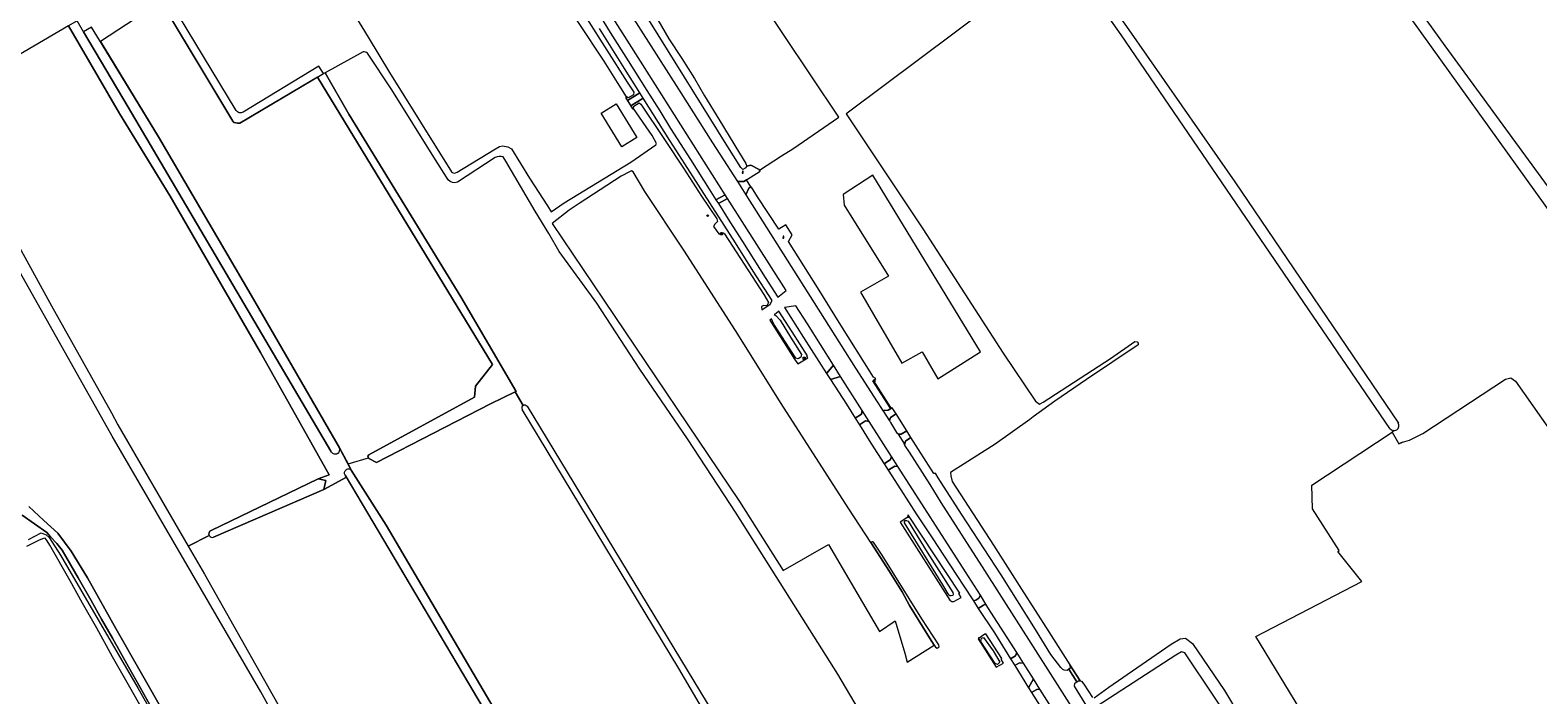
# Model space of a CAD drawing. Header units: metres. Extents: x 209813 to 223847, y 571801 to 587119.
# Tile 97 of 256: x 212353 to 212946, y 577206 to 577468. Entities that reach past the tile are written whole.
import ezdxf
from ezdxf.enums import TextEntityAlignment as Align

# ---------------------------------------------------------------- set-up
doc = ezdxf.new("R2010")
doc.units = ezdxf.units.M
for name, color, linetype, lineweight in [('B-RO-GK-BESCHOEIING-G', 8, 'GK-BESCHOEIING', 0), ('B-RO-GR-BEPLANTING_CULTUUR_BOSPLANTSOEN-GV', 8, 'Continuous', 0), ('B-RO-GR-BOUWLAND-GV', 8, 'Continuous', 0), ('B-RO-GR-GRAS-GV', 8, 'Continuous', 0), ('B-RO-GR-HOUTWAL-GV', 8, 'Continuous', 0), ('B-RO-IE-MEUBILAIR_WEGMEUBILAIR-S', 8, 'Continuous', 0), ('B-RO-KL-BRANDSTOF_LOCATIEPAAL-S', 8, 'Continuous', 0), ('B-RO-KL-DATA_CAI-S', 8, 'Continuous', 0), ('B-RO-OG-WATER_GREPPEL-GV', 8, 'Continuous', 0), ('B-RO-OG-WEG-GV', 8, 'Continuous', 0), ('B-RO-VH-ONVERHARD-GV', 8, 'Continuous', 0), ('B-RO-VH-VERHARDING_HALFVERHARDING-GV', 8, 'Continuous', 0), ('B-RO-VH-VERHARDING_STRAATBAKSTEEN-GV', 8, 'Continuous', 0), ('B-RO-VH-VERHARDING_TEGEL-GV', 8, 'Continuous', 0)]:
    doc.layers.add(name, color=color, linetype=linetype, lineweight=lineweight)
doc.styles.add('NLCS-ISO', font='txt')
doc.linetypes.add('GK-BESCHOEIING', pattern='A,30,-5,[1,NLCS.shx,S=1,R=0,X=0,Y=0],-5', length=40)

# ---------------------------------------------------------------- blocks, each defined once
blk = doc.blocks.new('SIE-WEG_PAAL_GRENSPAAL-SO')
at = {"linetype": 'ByBlock', "lineweight": 18}
h = blk.add_hatch(color=0, dxfattribs=at)
h.dxf.hatch_style = 1
h.paths.add_polyline_path([(0.90625, -0.5), (0.875, 0), (-0.875, 0), (-0.90625, -0.5)])
h.paths.add_polyline_path([(-0.8125, 1), (-0.84375, 0.5), (0.84375, 0.5), (0.8125, 1)])
at = {"color": 0, "linetype": 'ByBlock', "lineweight": 18}
blk.add_lwpolyline([(-1, -2), (1, -2), (0.75, 2), (-0.75, 2)], close=True, dxfattribs=at)
for points in [[(0.875, 0), (-0.875, 0)], [(0.84375, 0.5), (-0.84375, 0.5)], [(0.8125, 1), (-0.8125, 1)], [(0.90625, -0.5), (-0.90625, -0.5)]]:
    blk.add_lwpolyline(points, dxfattribs=at)
blk = doc.blocks.new('SIE-WATER_VERKLIKKER_TRANSPORTLEIDING-SO')
at = {"color": 0, "linetype": 'ByBlock', "lineweight": 18}
blk.add_circle((0, 0), 1.5, dxfattribs=at)
at = {"color": 0, "linetype": 'ByBlock', "lineweight": 18, "style": 'NLCS-ISO'}
blk.add_text('vt', height=1.5, dxfattribs=at).set_placement((0, 0), align=Align.MIDDLE_CENTER)
blk = doc.blocks.new('SKL-DATA_SIGNAAL_CAIKAST-SO')
at = {"color": 0, "linetype": 'ByBlock', "lineweight": 18}
for points in [[(-2, 2), (2, 2), (2, 1.68), (-2, 1.68)], [(-2, 1.52), (2, 1.52), (2, -2), (-2, -2)]]:
    blk.add_lwpolyline(points, close=True, dxfattribs=at)
at = {"color": 0, "linetype": 'ByBlock', "lineweight": 18, "style": 'NLCS-ISO'}
blk.add_text('cai', height=1.5, dxfattribs=at).set_placement((0, 0), align=Align.MIDDLE_CENTER)

msp = doc.modelspace()

# ---------------------------------------------------------------- linework, layer by layer
at = {"layer": 'B-RO-GK-BESCHOEIING-G', "flags": 128}
msp.add_lwpolyline([(212892.912, 577305.34), (212891.441, 577304.744)], dxfattribs=at)
at = {"layer": 'B-RO-GR-BEPLANTING_CULTUUR_BOSPLANTSOEN-GV', "flags": 128}
for points in [[(212400.641, 577200.805), (212396.206, 577208.802), (212391.619, 577216.903), (212385.289, 577228.272), (212381, 577235.735), (212376.989, 577243.016), (212371.853, 577251.961), (212365.493, 577262.924), (212363.412, 577265.436), (212360.9, 577268.053), (212359.471, 577269.847), (212349.74, 577276.683)], [(212352.282, 577267.069), (212357.221, 577269.69), (212359.247, 577268.897), (212360.427, 577267.875), (212364.924, 577260.916), (212395.409, 577208.385), (212421.039, 577163.34)]]:
    msp.add_lwpolyline(points, dxfattribs=at)
msp.add_lwpolyline([(212764.738, 577211.001), (212765.442, 577211.455), (212766.064, 577211.389), (212761.952, 577217.689), (212762.117, 577216.442), (212761.592, 577216.01)], close=True, dxfattribs=at)
at = {"layer": 'B-RO-GR-BOUWLAND-GV', "flags": 128}
for points in [[(212483.879, 577458.923), (212469.02, 577450.773), (212478.298, 577434.423), (212522.346, 577362.561), (212544.086, 577325.365), (212543.813, 577325.232), (212546.895, 577319.843)], [(212517.349, 577408.588), (212511.713, 577417.579), (212495.188, 577444.075), (212485.617, 577458.464)], [(212535.912, 577417.411), (212521.045, 577407.678)], [(212551.612, 577396.21), (212540.108, 577415.95), (212539.039, 577417.602)], [(212679.347, 577098.873), (212687.495, 577102.985), (212688.514, 577102.854), (212696.803, 577107.047), (212702.952, 577109.627), (212659.575, 577179.753), (212682.251, 577192.387), (212683.259, 577192.923), (212677.171, 577203.123), (212670.698, 577214.057), (212630.669, 577277.468), (212611.494, 577306.624), (212592.772, 577334.141), (212575.92, 577360.01), (212561.099, 577380.453), (212556.936, 577387.47), (212551.612, 577396.21)], [(212548.431, 577319.584), (212648.175, 577155.094), (212679.165, 577099.549)], [(212574.891, 577127.124), (212477.422, 577291.546), (212468.468, 577286.746)], [(212468.468, 577286.746), (212425.121, 577267.921)], [(212423.372, 577268.657), (212415.065, 577264.412), (212421.465, 577253.382), (212486.146, 577138.704), (212511.709, 577094.712), (212535.967, 577051.239), (212554.441, 577018.626), (212597.635, 576943.927)]]:
    msp.add_lwpolyline(points, dxfattribs=at)
at = {"layer": 'B-RO-GR-BOUWLAND-GV'}
for points in [[(212485.617, 577458.464, 0.2255845), (212483.879, 577458.923)], [(212539.039, 577417.602, 0.1833602), (212535.912, 577417.411)], [(212521.045, 577407.678, -0.3430612), (212517.349, 577408.588)], [(212546.895, 577319.843, -0.3708777), (212548.431, 577319.584)]]:
    msp.add_lwpolyline(points, format="xyb", dxfattribs=at)
at = {"layer": 'B-RO-GR-GRAS-GV', "flags": 128}
for points in [[(212964.253, 577508.666), (212918.977, 577568.867), (212899.016, 577595.802), (212890.881, 577606.841), (212854.614, 577655.62), (212832.479, 577685.659), (212831.251, 577685.668), (212797.409, 577660.472), (212792.328, 577656.949), (212778.443, 577646.053), (212777.75, 577645.285), (212787.894, 577630.816), (212805.608, 577606.43), (212827.216, 577575.733), (212833.089, 577568.222), (212871.383, 577514.447), (212909.509, 577461.286), (212951.183, 577404.283)], [(212971.711, 577366.977), (212836.813, 577554.967), (212836.255, 577555.716), (212761.67, 577501.061), (212785.213, 577467.638), (212826.969, 577407.767), (212891.237, 577312.894)], [(212590.271, 577436.674), (212590.086, 577436.556), (212587.245, 577441.001), (212587.587, 577441.221), (212583.991, 577446.925), (212578.828, 577455.27), (212568.711, 577470.471), (212543.091, 577511.376), (212535.981, 577522.507), (212536.469, 577523.554), (212537.027, 577524.084), (212534.442, 577527.665), (212534.36, 577527.804), (212534.455, 577527.956), (212532.267, 577529.044), (212519.635, 577520.517), (212509.987, 577529.541), (212500.736, 577544.127), (212497.588, 577542.13), (212486.076, 577534.558), (212455.21, 577514.965), (212485.934, 577464.813), (212494.336, 577450.822), (212518.643, 577411.809)], [(212887.929, 577310.683), (212782.141, 577465.719), (212762.962, 577493.057), (212759.128, 577498.319), (212674.355, 577434.793)], [(212592.605, 577484.135), (212604.22, 577464.144), (212609.268, 577456.368), (212614.289, 577448.466), (212618.23, 577441.719), (212623.871, 577432.464), (212632.007, 577419.043), (212634.478, 577415.029), (212634.952, 577414.028), (212636.42, 577414.398), (212639.715, 577412.615), (212639.857, 577412.391), (212648.491, 577418.018), (212652.952, 577420.863), (212671.092, 577433.247), (212638.389, 577482.245)], [(212308.172, 577455.651), (212361.276, 577359.04), (212384.959, 577316.858), (212387.358, 577312.167), (212415.065, 577264.412), (212423.372, 577268.657), (212423.214, 577269.16), (212423.31, 577269.62), (212423.643, 577270.335), (212424.203, 577270.643), (212466.175, 577290.992), (212470.562, 577292.509), (212443.575, 577340.61), (212408.015, 577402.206), (212388.012, 577434.749), (212367.95, 577469.179), (212340.654, 577453.171)], [(212520.872, 577411.562), (212535.36, 577420.434), (212537.521, 577421.731), (212538.715, 577421.975), (212540.902, 577421.649), (212542.318, 577420.831), (212549.34, 577409.308), (212556.486, 577398.384), (212557.961, 577396.025), (212562.966, 577399.504), (212589.321, 577415.51), (212599.103, 577422.362), (212599.409, 577422.95), (212597.639, 577426.068), (212590.271, 577436.674)], [(212352.412, 577280.072), (212358.338, 577274.569), (212363.842, 577269.489), (212369.028, 577262.504), (212375.484, 577251.921), (212386.596, 577232.024), (212425.471, 577164.006), (212426.919, 577161.539), (212457.081, 577107.246), (212489.572, 577050.308), (212523.861, 577067.875), (212512.961, 577086.159), (212455.414, 577186.039), (212443.64, 577207.074), (212385.167, 577307.748), (212314.788, 577432.764)], [(212674.355, 577434.793), (212673.985, 577434.526), (212704.117, 577389.332), (212735.748, 577340.423), (212748.467, 577321.554), (212750.004, 577320.259), (212751.451, 577321.078), (212778.01, 577338.305), (212787.602, 577344.96), (212788.438, 577344.878), (212788.931, 577344.294), (212788.811, 577343.731), (212768.6, 577329.974), (212756.021, 577321.528), (212747.499, 577315.386), (212746.294, 577314.232), (212732.571, 577304.616), (212714.977, 577293.437), (212715.1, 577292.111), (212715.686, 577289.859), (212731.953, 577264.794), (212742.995, 577247.531), (212753.685, 577230.731), (212761.952, 577217.689), (212766.064, 577211.389), (212766.611, 577211.331), (212767.551, 577210.188), (212770.942, 577204.869)], [(212889.535, 577309.934), (212888.76, 577309.326), (212891.441, 577304.744), (212892.912, 577305.34), (212895.676, 577306.091), (212900.847, 577308.799), (212933.414, 577330.224), (212935.51, 577330.717), (212937.297, 577329.391), (212975.707, 577274.707), (212985.196, 577261.043), (213019.339, 577284.25), (212966.288, 577352.828), (212976.529, 577360.263), (212977.465, 577360.385), (212977.564, 577360.841), (212978.514, 577361.671)], [(212546.895, 577319.843), (212543.813, 577325.232), (212534, 577320.468), (212489.141, 577297.4), (212486.115, 577298.944), (212486.047, 577299.146)], [(212677.558, 577098.587), (212642.418, 577157.959), (212608.154, 577216.3), (212546.457, 577318.262)], [(212854.255, 577197.435), (212835.186, 577228.886), (212876.814, 577250.537), (212867.493, 577262.385), (212868.01, 577262.75), (212857.446, 577279.112), (212857.247, 577288.438), (212888.76, 577309.326)], [(212477.993, 577296.787), (212479.189, 577294.29), (212493.016, 577272.636), (212569.327, 577142.866), (212577.907, 577128.633)], [(212399.547, 577196.016), (212392.091, 577208.897), (212385.336, 577220.907), (212379.133, 577232.225), (212373.499, 577242.064), (212368.639, 577250.776), (212360.687, 577264.856), (212359.665, 577266.568), (212358.786, 577267.543), (212358.169, 577267.4), (212356.482, 577266.805), (212351.521, 577264.324)], [(212771.542, 577204.76), (212777.292, 577209.002), (212788.332, 577216.541), (212801.868, 577225.871), (212805.412, 577228.03), (212807.508, 577228.215), (212810.251, 577226.149), (212822.786, 577207.608), (212835.335, 577186.827)], [(212815.472, 577172.352), (212826.885, 577180.371), (212824.327, 577184.768), (212830.043, 577188.369), (212807.296, 577222.449), (212805.936, 577222.85), (212803.748, 577221.524), (212772.802, 577201.471), (212774.947, 577197.764), (212784.856, 577181.53), (212793.292, 577167.572), (212802.852, 577151.9), (212803.046, 577152.018), (212807.966, 577143.936), (212812.722, 577146.595), (212812.339, 577150.912), (212804.121, 577164.368), (212811.948, 577169.874)]]:
    msp.add_lwpolyline(points, dxfattribs=at)
for points in [[(212433.782, 577430.994), (212433.163, 577431.154), (212432.822, 577431.383), (212432.633, 577431.643), (212404.485, 577478.604), (212380.559, 577463.019), (212403.468, 577425.529), (212439.836, 577363.253), (212474.614, 577303.097), (212477.993, 577296.787), (212486.047, 577299.146), (212485.827, 577299.793), (212486.224, 577300.444), (212527.779, 577323.057), (212528.096, 577327.358), (212534.884, 577335.908), (212466.025, 577449.015), (212435.364, 577430.948), (212434.508, 577430.85)], [(212591.629, 577425.259), (212585.691, 577421.613), (212577.536, 577434.896), (212583.474, 577438.542)], [(212683.886, 577265.433), (212674.734, 577279.536), (212648.451, 577320.608), (212630.469, 577349.251), (212610.178, 577380.906), (212594.727, 577404.045), (212590.118, 577411.799), (212589.565, 577412.15), (212588.691, 577411.784), (212585.454, 577410.066), (212568.947, 577399.282), (212565.037, 577396.657), (212558.276, 577391.382), (212578.657, 577361.188), (212632.037, 577282.012), (212649.201, 577254.814), (212667.029, 577265.099), (212687.065, 577230.815), (212693.306, 577235.043), (212697.125, 577222.369), (212697.986, 577218.75), (212708.663, 577225.444), (212707.419, 577227.285), (212698.94, 577241.121), (212695.993, 577246.475), (212690.764, 577254.835)], [(212684.514, 577410.48), (212672.74, 577402.807), (212673.137, 577398.573), (212690.6, 577370.66), (212679.619, 577364.442), (212695.891, 577336.396), (212703.95, 577340.885), (212710.047, 577330.311), (212726.848, 577340.894)]]:
    msp.add_lwpolyline(points, close=True, dxfattribs=at)
at = {"layer": 'B-RO-GR-GRAS-GV'}
msp.add_lwpolyline([(212518.643, 577411.809, 0.3798512), (212520.872, 577411.562)], format="xyb", dxfattribs=at)
msp.add_arc((212889.487, 577311.928), 1.995, 218.62263, 29.611301, dxfattribs=at)
at = {"layer": 'B-RO-GR-HOUTWAL-GV', "flags": 128}
msp.add_lwpolyline([(212543.813, 577325.232), (212544.086, 577325.365), (212522.346, 577362.561), (212478.298, 577434.423), (212469.02, 577450.773), (212466.025, 577449.015), (212534.884, 577335.908), (212528.096, 577327.358), (212527.779, 577323.057), (212486.224, 577300.444), (212485.827, 577299.793), (212486.115, 577298.944), (212489.141, 577297.4), (212534, 577320.468)], close=True, dxfattribs=at)
at = {"layer": 'B-RO-OG-WATER_GREPPEL-GV', "flags": 128}
for points in [[(212433.97, 577435.886), (212392.361, 577504.762), (212373.983, 577535.079), (212371.794, 577533.846), (212382.581, 577516.922), (212393.659, 577496.665), (212432.633, 577431.643), (212432.822, 577431.383), (212433.163, 577431.154), (212434.508, 577430.85), (212435.364, 577430.948), (212468.38, 577450.403), (212466.565, 577453.351), (212436.721, 577435.211)], [(212474.614, 577303.097), (212439.836, 577363.253), (212403.468, 577425.529), (212381.231, 577461.91), (212377.088, 577468.741), (212373.906, 577466.875), (212391.42, 577437.211), (212471.263, 577301.767)], [(212577.907, 577128.633), (212569.327, 577142.866), (212493.016, 577272.636), (212479.189, 577294.29)], [(212425.121, 577267.921), (212468.468, 577286.746), (212469.257, 577290.243), (212466.175, 577290.992), (212424.203, 577270.643), (212423.643, 577270.335), (212423.31, 577269.62), (212423.214, 577269.16), (212423.372, 577268.657)], [(212476.908, 577292.413), (212574.891, 577127.124)]]:
    msp.add_lwpolyline(points, dxfattribs=at)
at = {"layer": 'B-RO-OG-WATER_GREPPEL-GV'}
for points in [[(212436.721, 577435.211, -0.4146774), (212433.97, 577435.886)], [(212546.895, 577319.843, 0.3977093), (212546.457, 577318.262)], [(212473.82, 577300.853, 0.3773299), (212474.614, 577303.097)], [(212479.189, 577294.29, 0.3552621), (212477.34, 577294.543)], [(212423.372, 577268.657, 0.3770555), (212425.121, 577267.921)]]:
    msp.add_lwpolyline(points, format="xyb", dxfattribs=at)
at = {"layer": 'B-RO-OG-WATER_GREPPEL-GV', "flags": 128}
msp.add_lwpolyline([(212710.519, 577224.794), (212710.388, 577225.67), (212703.785, 577235.845), (212688.2, 577260.886), (212684.714, 577266.058), (212684.408, 577266.17), (212684.08, 577266.084), (212683.884, 577265.806), (212683.886, 577265.433), (212690.764, 577254.835), (212695.993, 577246.475), (212698.94, 577241.121), (212707.419, 577227.285), (212709.13, 577224.753), (212709.754, 577224.341)], close=True, dxfattribs=at)
at = {"layer": 'B-RO-OG-WEG-GV', "flags": 128}
for points in [[(212578.852, 577477.653), (212578.666, 577477.535), (212565.865, 577497.692), (212565.388, 577497.371), (212564.748, 577496.718), (212564.324, 577495.392), (212564.483, 577494.191), (212564.265, 577494.162), (212564.612, 577493.154), (212565.389, 577491.855), (212576.124, 577474.698), (212581.157, 577466.627), (212588.25, 577455.376), (212595.517, 577443.742), (212600.663, 577435.737), (212604.908, 577428.859), (212612.752, 577416.634), (212620.069, 577404.898), (212622.722, 577400.776), (212626.366, 577402.727), (212593.99, 577453.902)], [(212641.596, 577363.458), (212643.402, 577360.308), (212642.721, 577359.081), (212641.413, 577359.185), (212640.728, 577358.75), (212640.746, 577357.469), (212644.133, 577359.677), (212644.867, 577361.06), (212637.387, 577372.646), (212630.434, 577383.758), (212615.869, 577406.467), (212610.549, 577414.881), (212604.602, 577424.063), (212600.132, 577431.146), (212594.13, 577440.736), (212589.31, 577437.777), (212590.086, 577436.556), (212590.271, 577436.674), (212590.448, 577437.655), (212592.49, 577438.915), (212593.216, 577438.421), (212602.473, 577424.527), (212609.999, 577413.147), (212617.07, 577402.172), (212623.159, 577393.252), (212623.394, 577392.188), (212622.27, 577391.136), (212621.84, 577390.191), (212623.824, 577387.322), (212624.709, 577387.1), (212625.73, 577387.813), (212626.173, 577387.346)], [(212650.407, 577365.011), (212627.336, 577401.204), (212623.7, 577399.257), (212628.237, 577392.087), (212633.234, 577384.312), (212642.125, 577370.221), (212647.126, 577362.399)], [(212688.427, 577317.845), (212690.472, 577317.904), (212691.759, 577318.7), (212691.554, 577319.025), (212691.237, 577318.844), (212684.411, 577329.521), (212685.655, 577330.456), (212684.758, 577330.93), (212671.171, 577352.461), (212663.307, 577365.194), (212651.294, 577384.294), (212652.798, 577386.959), (212650.202, 577390.904), (212647.53, 577389.146), (212639.116, 577401.933), (212636.691, 577405.767), (212636.533, 577405.913), (212635.637, 577405.375), (212634.499, 577402.64), (212677.704, 577334.551), (212686.215, 577321.263), (212687.829, 577318.634), (212688.32, 577318.013)], [(212644.622, 577353.921), (212643.932, 577353.434), (212653.697, 577338.027), (212655.004, 577336.226), (212658.871, 577338.535), (212658.46, 577339.185), (212658.801, 577339.4), (212652.799, 577348.788), (212647.504, 577356.98), (212646.481, 577356.058), (212645.695, 577355.614), (212646.367, 577355.2), (212647.999, 577353.356), (212652.043, 577346.71), (212656.427, 577339.902), (212656.144, 577338.769), (212655.143, 577338.162), (212654.15, 577338.386), (212647.441, 577348.76), (212645.589, 577351.841)], [(212668.992, 577335.635), (212658.709, 577351.986), (212654.188, 577359.079), (212649.722, 577358.338), (212657.188, 577346.566), (212666.279, 577332.388)], [(212680.247, 577317.836), (212671.816, 577331.237), (212667.79, 577330.036), (212674.127, 577320.326), (212677.589, 577314.799), (212679.973, 577316.352)], [(212683.019, 577313.466), (212681.582, 577313.776), (212679.197, 577312.247), (212683.742, 577305.035), (212689, 577296.792), (212691.49, 577298.53), (212691.841, 577299.724)], [(212693.625, 577316.559), (212691.442, 577315.122), (212691.039, 577313.755), (212691.153, 577313.577), (212691.379, 577313.078), (212693.837, 577309.164), (212694.255, 577308.809), (212694.408, 577308.561), (212695.614, 577308.457), (212697.881, 577309.823)], [(212724.078, 577242.915), (212725.053, 577243.241), (212726.237, 577244.022), (212726.81, 577245.1), (212720.95, 577254.325), (212694.328, 577295.781), (212693.131, 577295.953), (212690.533, 577294.389), (212695.508, 577286.597), (212701.58, 577277.21), (212707.777, 577267.696), (212714.801, 577257.105), (212720.273, 577248.64)], [(212719.274, 577244.241), (212718.294, 577245.763), (212718.663, 577246.002), (212698.511, 577276.548), (212698.197, 577276.349), (212698.206, 577275.797), (212695.289, 577273.856), (212714.826, 577243.241), (212715.615, 577242.661), (212716.345, 577242.606)], [(212716.098, 577245.606), (212715.895, 577245.073), (212715.26, 577244.87), (212714.828, 577244.895), (212714.092, 577245.708), (212712.009, 577249.163), (212696.926, 577273.653), (212696.951, 577274.136), (212697.205, 577274.543), (212697.764, 577274.517), (212698.373, 577274.212), (212705.915, 577262.043), (212715.895, 577246.165)], [(212729.778, 577240.32), (212728.973, 577241.617), (212728.001, 577241.223), (212725.98, 577239.886), (212732.318, 577230.274), (212738.63, 577220.132), (212740.656, 577221.306), (212741.098, 577222.599)], [(212728.967, 577229.937), (212728.567, 577229.831), (212725.906, 577227.922), (212733.038, 577216.758), (212735.931, 577218.45), (212734.948, 577220.021), (212735.285, 577220.245)], [(212734.406, 577218.848), (212733.556, 577217.867), (212732.672, 577218.283), (212726.948, 577226.979), (212727.19, 577228.171), (212728.082, 577228.44), (212731.836, 577223.219)], [(212745.781, 577208.712), (212747.67, 577212.195), (212743.779, 577218.355), (212742.186, 577218.534), (212740.349, 577217.418)], [(212760.672, 577184.78), (212762.541, 577185.955), (212763.279, 577187.6), (212750.175, 577208.175), (212749.052, 577208.09), (212746.934, 577206.851), (212752.845, 577197.596), (212756.539, 577191.512)]]:
    msp.add_lwpolyline(points, close=True, dxfattribs=at)
for points in [[(212585.339, 577479.979), (212608.037, 577444.291), (212621.379, 577423.13), (212624.291, 577418.674), (212631.209, 577407.973), (212633.747, 577407.91), (212640.132, 577411.957), (212639.715, 577412.615), (212636.42, 577414.398), (212634.952, 577414.028), (212634.277, 577413.219), (212633.336, 577412.679), (212632.557, 577413.5), (212629.634, 577418.003), (212627.463, 577421.632), (212589.706, 577482.477)], [(212571.854, 577472.169), (212587.806, 577447.075), (212590.478, 577443.076), (212590.282, 577442.104), (212588.247, 577440.912), (212587.587, 577441.221), (212587.245, 577441.001), (212588.001, 577439.827), (212592.813, 577442.818), (212586.77, 577452.369), (212576.955, 577468.184)], [(212775.428, 577190.572), (212763.768, 577209.314), (212764.009, 577210.53), (212764.738, 577211.001), (212761.592, 577216.01), (212760.989, 577215.515), (212759.746, 577215.58), (212759.241, 577215.864), (212758.436, 577216.66), (212754.453, 577221.833), (212748.538, 577231.599), (212734.927, 577253.129), (212719.36, 577277.095), (212710.14, 577291.366), (212709.318, 577292.848), (212709.325, 577293.065), (212708.538, 577293.062), (212699.487, 577307.182), (212697.315, 577305.791), (212696.974, 577304.343), (212697.131, 577303.981), (212698.755, 577301.417), (212706.9, 577288.693), (212711.289, 577281.632), (212728.385, 577254.897), (212754.307, 577214.283), (212778.826, 577175.762)]]:
    msp.add_lwpolyline(points, dxfattribs=at)
at = {"layer": 'B-RO-VH-ONVERHARD-GV', "flags": 128}
for points in [[(212373.906, 577466.875), (212371.377, 577471.188), (212367.95, 577469.179), (212388.012, 577434.749), (212408.015, 577402.206), (212443.575, 577340.61), (212470.562, 577292.509), (212466.175, 577290.992), (212469.257, 577290.243), (212468.468, 577286.746), (212477.422, 577291.546), (212476.908, 577292.413)], [(212471.263, 577301.767), (212391.42, 577437.211), (212373.906, 577466.875)], [(212479.189, 577294.29), (212474.614, 577303.097)]]:
    msp.add_lwpolyline(points, dxfattribs=at)
at = {"layer": 'B-RO-VH-ONVERHARD-GV'}
for points in [[(212473.82, 577300.853, -0.4544465), (212471.263, 577301.767)], [(212476.908, 577292.413, -0.437101), (212477.34, 577294.543)]]:
    msp.add_lwpolyline(points, format="xyb", dxfattribs=at)
at = {"layer": 'B-RO-VH-VERHARDING_HALFVERHARDING-GV', "flags": 128}
for points in [[(212349.74, 577276.683), (212359.471, 577269.847), (212360.9, 577268.053), (212363.412, 577265.436), (212365.493, 577262.924), (212371.853, 577251.961), (212376.989, 577243.016), (212381, 577235.735), (212385.289, 577228.272), (212391.619, 577216.903), (212396.206, 577208.802), (212400.641, 577200.805)], [(212425.471, 577164.006), (212386.596, 577232.024), (212375.484, 577251.921), (212369.028, 577262.504), (212363.842, 577269.489), (212358.338, 577274.569), (212352.412, 577280.072)]]:
    msp.add_lwpolyline(points, dxfattribs=at)
at = {"layer": 'B-RO-VH-VERHARDING_STRAATBAKSTEEN-GV', "flags": 128}
for points in [[(212631.209, 577407.973), (212634.499, 577402.64), (212635.637, 577405.375), (212636.533, 577405.913), (212634.832, 577408.597), (212633.747, 577407.91)], [(212623.7, 577399.257), (212627.336, 577401.204), (212626.366, 577402.727), (212622.722, 577400.776)], [(212667.79, 577330.036), (212671.816, 577331.237), (212668.992, 577335.635), (212666.279, 577332.388)], [(212691.554, 577319.025), (212684.928, 577329.515), (212685.15, 577329.722), (212685.003, 577329.966), (212684.411, 577329.521), (212691.237, 577318.844)], [(212680.247, 577317.836), (212679.973, 577316.352), (212677.589, 577314.799), (212679.197, 577312.247), (212681.582, 577313.776), (212683.019, 577313.466)], [(212691.039, 577313.755), (212691.442, 577315.122), (212693.625, 577316.559), (212692.069, 577318.892), (212690.472, 577317.904), (212688.427, 577317.845)], [(212697.881, 577309.823), (212695.614, 577308.457), (212694.408, 577308.561), (212696.887, 577304.545), (212696.974, 577304.343), (212697.315, 577305.791), (212699.487, 577307.182)], [(212691.841, 577299.724), (212691.49, 577298.53), (212689, 577296.792), (212690.533, 577294.389), (212693.131, 577295.953), (212694.328, 577295.781)], [(212726.81, 577245.1), (212726.237, 577244.022), (212725.053, 577243.241), (212724.078, 577242.915), (212725.98, 577239.886), (212728.001, 577241.223), (212728.973, 577241.617)], [(212740.349, 577217.418), (212742.186, 577218.534), (212743.779, 577218.355), (212741.098, 577222.599), (212740.656, 577221.306), (212738.63, 577220.132)], [(212747.67, 577212.195), (212745.781, 577208.712), (212746.934, 577206.851), (212749.052, 577208.09), (212750.175, 577208.175)]]:
    msp.add_lwpolyline(points, close=True, dxfattribs=at)
at = {"layer": 'B-RO-VH-VERHARDING_TEGEL-GV', "flags": 128}
msp.add_lwpolyline([(212589.31, 577437.777), (212594.13, 577440.736), (212592.813, 577442.818), (212588.001, 577439.827)], close=True, dxfattribs=at)

# ---------------------------------------------------------------- block references
at = {"layer": 'B-RO-IE-MEUBILAIR_WEGMEUBILAIR-S', "xscale": 0.2, "yscale": 0.2, "zscale": 0.2}
for p in [(212633.295, 577411.632), (212649.314, 577386.077), (212685.189, 577329.533), (212698.353, 577276.277), (212698.353, 577276.277), (212726.194, 577227.934), (212726.194, 577227.934)]:
    msp.add_blockref('SIE-WEG_PAAL_GRENSPAAL-SO', p, dxfattribs=at)
at = {"layer": 'B-RO-KL-BRANDSTOF_LOCATIEPAAL-S', "xscale": 0.2, "yscale": 0.2, "zscale": 0.2}
msp.add_blockref('SIE-WATER_VERKLIKKER_TRANSPORTLEIDING-SO', (212619.485, 577394.532), dxfattribs=at)
at = {"layer": 'B-RO-KL-DATA_CAI-S', "xscale": 0.2, "yscale": 0.2, "zscale": 0.2}
for p in [(212624.877, 577387.347), (212657.492, 577338.363)]:
    msp.add_blockref('SKL-DATA_SIGNAAL_CAIKAST-SO', p, dxfattribs=at)

doc.saveas('drawing.dxf')
